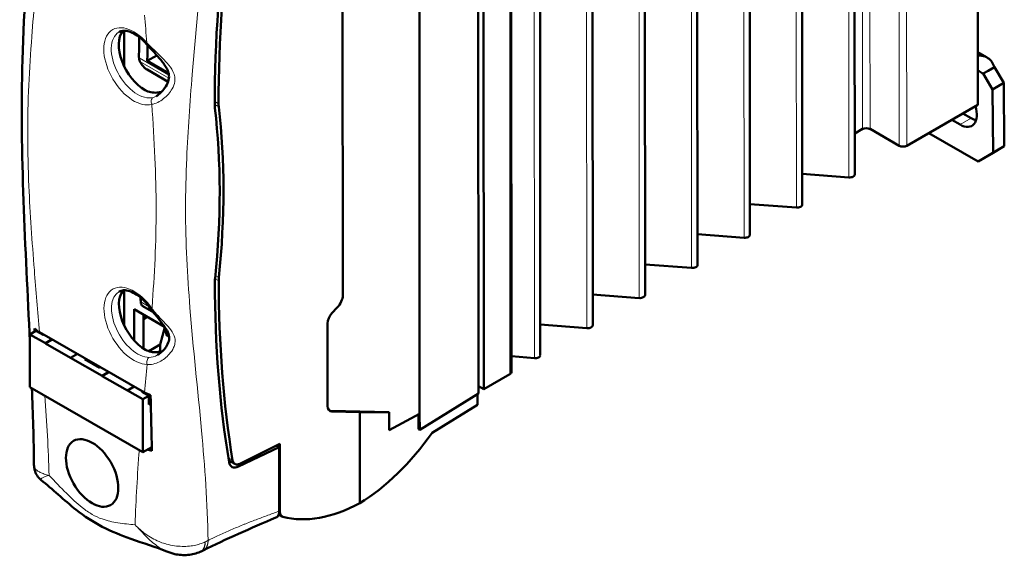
# Model space of a CAD drawing. Header units: millimetres. Extents: x 0 to 201, y -4 to 251.
# Tile 4 of 6: x 16 to 109, y 124 to 175. Entities that reach past the tile are written whole.
import ezdxf

# ---------------------------------------------------------------- set-up
doc = ezdxf.new("R2010")
doc.units = ezdxf.units.MM
doc.layers.add('Arêtes tangentes visibles(ISO)', color=7, linetype='Continuous', lineweight=18)
doc.layers.add('Arêtes visibles(ISO)', color=7, linetype='Continuous', lineweight=50)

msp = doc.modelspace()

# ---------------------------------------------------------------- linework, layer by layer
at = {"layer": 'Arêtes tangentes visibles(ISO)'}
for p, q in [((95.868, 230.196), (95.913, 164.767)), ((96.575, 230.197), (96.62, 164.767)), ((99.333, 228.611), (99.378, 163.181)), ((100.04, 228.612), (100.085, 163.182)), ((94.573, 225.619), (94.619, 160.189)), ((89.623, 222.769), (89.669, 157.339)), ((84.674, 219.918), (84.719, 154.489)), ((79.724, 217.068), (79.769, 151.638)), ((74.774, 214.218), (74.82, 148.788)), ((69.824, 211.367), (69.87, 145.937)), ((64.867, 208.523), (64.913, 143.093)), ((62.563, 207.03), (62.609, 141.6)), ((27.57, 171.482), (30.399, 169.856)), ((27.663, 171.145), (30.394, 169.574)), ((107.307, 170.004), (106.8, 170.296)), ((34.719, 167.088), (35.102, 166.868)), ((34.72, 167.372), (35.085, 167.162)), ((106.181, 165.79), (105.12, 165.179)), ((34.778, 150.914), (35.113, 150.721)), ((34.747, 150.61), (35.096, 150.409)), ((28.542, 147.952), (27.735, 148.416)), ((30.187, 145.76), (30.072, 145.826)), ((45.782, 138.056), (45.683, 138.113)), ((36.415, 133.428), (36.01, 133.661)), ((36.142, 133.325), (36.964, 132.852)), ((40.869, 128.589), (40.822, 128.616))]:
    msp.add_line(p, q, dxfattribs=at)
for centre, major_axis, ratio, start_param, end_param in [((27.073, 170.695), (-1.996, 3.466), 0.578093, 5.045844, 9.288716), ((27.426, 170.898), (1.747, -3.033), 0.578093, 3.141593, 6.147123), ((28.666, 173.123), (-0.376, -0.33), 0.267075, 5.63983, 6.283185), ((29.132, 167.307), (-0.143, 0.479), 0.808429, 0.189168, 1.759965), ((27.09, 146.158), (-1.996, 3.466), 0.578093, 4.853928, 9.096799), ((27.443, 146.362), (1.747, -3.033), 0.578093, 3.141593, 5.955207), ((29.146, 147.993), (-0.411, -0.284), 0.115106, 5.662047, 6.283185), ((28.687, 142.709), (-0.005, -0.5), 0.772476, 3.568333, 5.13913)]:
    msp.add_ellipse(centre, major_axis=major_axis, ratio=ratio, start_param=start_param, end_param=end_param, dxfattribs=at)
for points, knots in [([(34.096, 125.866), (34.037, 129.406), (33.786, 132.842), (33.122, 140.127), (32.691, 143.966), (32.138, 150.92), (31.969, 154.009), (31.965, 158.778), (32.006, 160.39), (32.19, 164.624), (32.38, 167.27), (32.908, 173.692), (33.275, 177.482), (33.813, 184.458), (34.004, 187.654), (34.051, 190.774)], [-3.968026, -3.968026, -3.968026, -3.968026, -2.658599, -2.658599, -1.166137, -1.166137, 0.00005, 0.00005, 0.583143, 0.583143, 1.516093, 1.516093, 2.833627, 2.833627, 3.968101, 3.968101, 3.968101, 3.968101]), ([(18.183, 145.556), (18.014, 147.517), (17.841, 149.481), (17.468, 154.101), (17.281, 156.752), (17.097, 160.988), (17.056, 162.601), (17.052, 167.37), (17.212, 170.457), (17.635, 176.046), (17.876, 178.562), (18.115, 181.08)], [2.00005, 2.00005, 2.00005, 2.00005, 2.684007, 2.684007, 3.616957, 3.616957, 4.20005, 4.20005, 5.366237, 5.366237, 6.3404, 6.3404, 6.3404, 6.3404]), ([(28.779, 167.104), (29.129, 167.153), (29.534, 167.354), (30.211, 167.888), (30.5, 168.206), (30.826, 168.779), (30.916, 169.013), (30.97, 169.395), (30.969, 169.543), (30.919, 169.864), (30.858, 170.039), (30.638, 170.479), (30.445, 170.736), (29.867, 171.407), (29.434, 171.818), (28.762, 172.468), (28.529, 172.694), (28.313, 172.92)], [-0.8377198, -0.8377198, -0.8377198, -0.8377198, -0.6890245, -0.6890245, -0.5549894, -0.5549894, -0.4712174, -0.4712174, -0.4188599, -0.4188599, -0.3545996, -0.3545996, -0.2517831, -0.2517831, -0.0872767, -0.0872767, 0, 0, 0, 0]), ([(28.779, 167.104), (28.9, 165.405), (29.003, 163.718), (29.146, 160.418), (29.187, 158.805), (29.19, 154.036), (29.031, 150.949), (28.798, 147.866), (28.795, 147.828), (28.792, 147.79)], [-1.180795, -1.180795, -1.180795, -1.180795, -0.583143, -0.583143, -0.00005, -0.00005, 1.166137, 1.166137, 1.180695, 1.180695, 1.180695, 1.180695]), ([(28.334, 142.505), (28.703, 142.464), (29.118, 142.563), (29.847, 142.932), (30.171, 143.182), (30.598, 143.669), (30.738, 143.875), (30.897, 144.23), (30.942, 144.37), (30.992, 144.682), (30.986, 144.853), (30.888, 145.285), (30.747, 145.536), (30.269, 146.182), (29.864, 146.581), (29.227, 147.268), (28.998, 147.524), (28.792, 147.79)], [-0.8377198, -0.8377198, -0.8377198, -0.8377198, -0.6890245, -0.6890245, -0.5549894, -0.5549894, -0.4712174, -0.4712174, -0.4188599, -0.4188599, -0.3545996, -0.3545996, -0.2517831, -0.2517831, -0.0872767, -0.0872767, 0, 0, 0, 0]), ([(19.082, 132.016), (18.915, 132.058), (18.761, 132.101), (18.621, 132.147), (18.48, 132.194), (18.353, 132.244), (18.24, 132.299), (18.126, 132.354), (18.028, 132.413), (17.945, 132.478), (17.863, 132.541), (17.797, 132.61), (17.748, 132.685), (17.702, 132.756), (17.671, 132.832), (17.658, 132.914), (17.657, 132.917), (17.657, 132.919), (17.657, 132.921), (17.653, 132.947), (17.651, 132.974), (17.65, 133.001)], [-1.4735897, -1.4735897, -1.4735897, -1.4735897, -1.4173484, -1.4173484, -1.4173484, -1.361107, -1.361107, -1.361107, -1.3046308, -1.3046308, -1.3046308, -1.2488282, -1.2488282, -1.2488282, -1.1959698, -1.1959698, -1.1959698, -1.1944564, -1.1944564, -1.1944564, -1.177757, -1.177757, -1.177757, -1.177757]), ([(18.335, 131.573), (18.323, 131.582), (18.315, 131.592), (18.309, 131.603), (18.295, 131.63), (18.3, 131.662), (18.324, 131.695), (18.349, 131.729), (18.393, 131.764), (18.457, 131.8), (18.521, 131.836), (18.605, 131.873), (18.708, 131.909), (18.812, 131.945), (18.936, 131.982), (19.082, 132.016)], [1.2271303, 1.2271303, 1.2271303, 1.2271303, 1.2488282, 1.2488282, 1.2488282, 1.3046308, 1.3046308, 1.3046308, 1.361107, 1.361107, 1.361107, 1.4173484, 1.4173484, 1.4173484, 1.4735897, 1.4735897, 1.4735897, 1.4735897]), ([(27.204, 127.346), (26.662, 127.401), (26.121, 127.445), (25.079, 127.605), (24.58, 127.715), (23.768, 128.01), (23.456, 128.152), (22.832, 128.511), (22.519, 128.728), (21.708, 129.366), (21.208, 129.831), (20.166, 130.868), (19.624, 131.447), (19.082, 132.016)], [-0.574413, -0.574413, -0.574413, -0.574413, -0.344442, -0.344442, -0.132509, -0.132509, -0.00005, -0.00005, 0.132409, 0.132409, 0.344342, 0.344342, 0.574313, 0.574313, 0.574313, 0.574313]), ([(40.822, 128.648), (40.648, 128.584), (40.473, 128.519), (40.298, 128.455), (40.112, 128.386), (39.927, 128.317), (39.741, 128.248), (39.555, 128.179), (39.369, 128.109), (39.183, 128.039), (38.998, 127.969), (38.812, 127.898), (38.626, 127.827), (38.44, 127.756), (38.254, 127.684), (38.068, 127.611), (37.883, 127.538), (37.697, 127.464), (37.507, 127.388), (37.503, 127.386), (37.317, 127.311), (37.135, 127.237), (36.952, 127.162), (36.767, 127.085), (36.58, 127.007), (36.394, 126.927), (36.208, 126.848), (36.022, 126.767), (35.836, 126.684), (35.65, 126.602), (35.463, 126.518), (35.277, 126.432), (35.091, 126.347), (34.904, 126.26), (34.718, 126.171), (34.565, 126.097), (34.412, 126.023), (34.225, 125.931), (34.192, 125.914), (34.138, 125.887), (34.117, 125.877), (34.096, 125.866)], [0.0046093, 0.0046093, 0.0046093, 0.0046093, 0.077536, 0.077536, 0.077536, 0.155045, 0.155045, 0.155045, 0.2325007, 0.2325007, 0.2325007, 0.3098796, 0.3098796, 0.3098796, 0.3871612, 0.3871612, 0.3871612, 0.4643295, 0.4643295, 0.4659029, 0.4659029, 0.5413743, 0.5413743, 0.5413743, 0.6182922, 0.6182922, 0.6182922, 0.6950879, 0.6950879, 0.6950879, 0.7717752, 0.7717752, 0.7717752, 0.8483784, 0.8483784, 0.8483784, 0.9112438, 0.9112438, 0.9249484, 0.9249484, 0.9335233, 0.9335233, 0.9335233, 0.9335233]), ([(33.819, 125.728), (33.696, 125.669), (33.566, 125.616), (33.437, 125.571), (33.271, 125.513), (33.104, 125.466), (32.937, 125.428), (32.734, 125.383), (32.533, 125.351), (32.335, 125.331), (32.105, 125.307), (31.878, 125.298), (31.656, 125.302), (31.406, 125.307), (31.161, 125.327), (30.923, 125.361), (30.665, 125.398), (30.416, 125.45), (30.178, 125.515), (30.123, 125.53), (30.069, 125.546), (30.015, 125.562), (29.823, 125.62), (29.638, 125.686), (29.462, 125.758), (29.227, 125.855), (29.007, 125.961), (28.8, 126.076), (28.587, 126.194), (28.388, 126.321), (28.202, 126.454), (28.007, 126.593), (27.829, 126.736), (27.664, 126.885), (27.499, 127.033), (27.345, 127.189), (27.204, 127.346)], [0.9552187, 0.9552187, 0.9552187, 0.9552187, 0.9831787, 0.9831787, 0.9831787, 1.0190959, 1.0190959, 1.0190959, 1.0626853, 1.0626853, 1.0626853, 1.1135091, 1.1135091, 1.1135091, 1.1706556, 1.1706556, 1.1706556, 1.2325948, 1.2325948, 1.2325948, 1.2468087, 1.2468087, 1.2468087, 1.2977422, 1.2977422, 1.2977422, 1.3654905, 1.3654905, 1.3654905, 1.4355008, 1.4355008, 1.4355008, 1.5087701, 1.5087701, 1.5087701, 1.5820395, 1.5820395, 1.5820395, 1.5820395]), ([(27.204, 127.346), (27.345, 127.189), (27.494, 127.024), (27.648, 126.858), (27.802, 126.692), (27.962, 126.522), (28.131, 126.352), (28.292, 126.19), (28.459, 126.028), (28.631, 125.872), (28.798, 125.72), (28.971, 125.573), (29.151, 125.435), (29.287, 125.331), (29.425, 125.233), (29.568, 125.142), (29.608, 125.117), (29.648, 125.092), (29.689, 125.068), (29.852, 124.972), (30.02, 124.886), (30.193, 124.814)], [-1.5820395, -1.5820395, -1.5820395, -1.5820395, -1.5087701, -1.5087701, -1.5087701, -1.4355008, -1.4355008, -1.4355008, -1.3654905, -1.3654905, -1.3654905, -1.2977422, -1.2977422, -1.2977422, -1.2468087, -1.2468087, -1.2468087, -1.2325948, -1.2325948, -1.2325948, -1.1755709, -1.1755709, -1.1755709, -1.1755709]), ([(34.096, 125.866), (34.09, 125.863), (34.085, 125.86), (34.07, 125.853), (34.061, 125.848), (34.034, 125.834), (34.016, 125.824), (33.997, 125.815), (33.968, 125.8), (33.938, 125.785), (33.907, 125.77), (33.881, 125.757), (33.854, 125.744), (33.827, 125.731), (33.824, 125.73), (33.822, 125.729), (33.819, 125.728)], [0.93352328, 0.93352328, 0.93352328, 0.93352328, 0.9348705, 0.9348705, 0.93706882, 0.93706882, 0.94146547, 0.94146547, 0.94146547, 0.94850011, 0.94850011, 0.94850011, 0.95465542, 0.95465542, 0.95465542, 0.95521872, 0.95521872, 0.95521872, 0.95521872])]:
    msp.add_open_spline(points, degree=3, knots=knots, dxfattribs=at)
for points in [[(28.086, 175.542), (28.162, 174.667), (28.238, 173.793), (28.313, 172.92)], [(29.204, 167.883), (29.105, 167.826), (29.008, 167.783), (28.919, 167.756)], [(29.323, 143.405), (29.056, 143.252), (28.777, 143.163), (28.532, 143.165)], [(28.334, 142.505), (28.251, 141.624), (28.168, 140.744), (28.084, 139.864)], [(19.082, 132.016), (19.01, 134.492), (18.861, 137.012), (18.673, 139.554)], [(27.602, 134.421), (27.418, 132.092), (27.272, 129.742), (27.204, 127.346)]]:
    msp.add_open_spline(points, degree=3, dxfattribs=at)
for points, weights in [([(33.358, 124.792), (33.648, 124.919), (33.804, 125.26), (33.819, 125.728)], [0.855292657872, 0.847292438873, 0.895528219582, 1]), ([(33.819, 125.728), (33.822, 125.271), (33.677, 124.935), (33.388, 124.805)], [1, 0.895928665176, 0.847554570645, 0.854877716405]), ([(34.096, 125.866), (34.087, 125.415), (33.932, 125.073), (33.634, 124.922)], [1, 0.898460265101, 0.849792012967, 0.853995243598])]:
    msp.add_rational_spline(points, weights, degree=3, dxfattribs=at)
at = {"layer": 'Arêtes visibles(ISO)'}
for p, q in [((95.171, 160.468), (95.126, 225.898)), ((90.221, 157.618), (90.176, 223.048)), ((85.272, 154.768), (85.226, 220.198)), ((80.322, 151.917), (80.276, 217.347)), ((75.372, 149.067), (75.327, 214.497)), ((70.422, 146.217), (70.377, 211.647)), ((65.477, 143.368), (65.432, 208.798)), ((62.71, 207.234), (62.755, 141.804)), ((59.638, 139.749), (59.592, 205.769)), ((60.088, 205.605), (60.134, 140.175)), ((54.035, 201.045), (54.079, 137.844)), ((106.79, 185.452), (106.803, 167.05)), ((46.821, 149.029), (46.798, 181.576)), ((26.159, 174.052), (26.162, 170.711)), ((28.355, 171.211), (29.255, 171.729)), ((28.355, 171.211), (30.363, 170.057)), ((107.672, 171.528), (106.799, 172.03)), ((30.313, 169.237), (28.326, 170.379)), ((107.774, 170.273), (107.307, 170.004)), ((108.368, 170.615), (107.774, 170.273)), ((109.244, 169.12), (108.368, 170.615)), ((107.307, 170.004), (108.183, 168.51)), ((109.244, 169.12), (108.183, 168.51)), ((108.183, 168.51), (108.242, 162.527)), ((109.302, 163.137), (109.244, 169.12)), ((100.085, 163.182), (106.803, 167.05)), ((105.12, 165.179), (104.337, 165.63)), ((105.397, 166.241), (106.181, 165.79)), ((95.168, 164.338), (95.913, 164.767)), ((96.62, 164.767), (99.378, 163.181)), ((106.828, 161.704), (102.17, 164.382)), ((107.889, 162.315), (109.302, 163.137)), ((109.302, 163.137), (108.242, 162.527)), ((108.242, 162.527), (106.828, 161.704)), ((107.889, 162.315), (106.828, 161.704)), ((90.219, 160.52), (94.619, 160.189)), ((85.27, 157.67), (89.669, 157.339)), ((80.32, 154.82), (84.719, 154.489)), ((75.37, 151.969), (79.769, 151.638)), ((26.176, 149.515), (26.179, 146.175)), ((70.42, 149.119), (74.82, 148.788)), ((28.753, 147.539), (27.921, 148.018)), ((45.798, 147.345), (46.29, 147.879)), ((27.122, 144.758), (27.12, 147.722)), ((27.12, 147.722), (29.985, 146.075)), ((27.984, 147.225), (27.984, 146.791)), ((27.984, 146.791), (28.355, 147.012)), ((27.984, 146.791), (27.986, 144.008)), ((30.005, 146.046), (29.565, 144.397)), ((45.389, 138.567), (45.383, 146.373)), ((65.475, 146.268), (69.87, 145.937)), ((17.265, 145.351), (17.831, 145.677)), ((17.265, 145.351), (18.729, 144.51)), ((17.268, 140.362), (17.265, 145.351)), ((18.502, 145.291), (17.831, 145.677)), ((18.078, 145.619), (18.078, 145.534)), ((18.183, 145.556), (28.084, 139.864)), ((18.502, 145.291), (18.574, 145.332)), ((30.072, 145.947), (30.072, 145.826)), ((30.369, 145.146), (30.417, 145.118)), ((18.729, 144.51), (19.354, 144.883)), ((19.387, 144.864), (18.729, 144.485)), ((18.729, 144.485), (18.729, 144.51)), ((21.105, 143.119), (18.729, 144.485)), ((29.565, 144.397), (28.492, 143.755)), ((29.566, 143.715), (29.565, 144.397)), ((21.753, 143.504), (21.105, 143.144)), ((62.754, 143.302), (64.913, 143.093)), ((21.105, 143.144), (21.105, 143.119)), ((21.105, 143.144), (24.103, 141.42)), ((22.462, 143.014), (22.533, 143.055)), ((23.876, 142.201), (22.462, 143.014)), ((22.781, 142.913), (22.781, 142.831)), ((22.781, 142.913), (22.781, 142.831)), ((23.876, 142.201), (23.948, 142.242)), ((24.103, 141.42), (24.728, 141.793)), ((24.761, 141.774), (24.103, 141.395)), ((24.103, 141.395), (24.103, 141.42)), ((26.479, 140.029), (24.103, 141.395)), ((60.134, 140.175), (62.609, 141.6)), ((59.638, 140.46), (60.134, 140.175)), ((27.946, 134.223), (17.268, 140.362)), ((27.127, 140.414), (26.479, 140.054)), ((26.479, 140.054), (26.479, 140.029)), ((26.479, 140.054), (27.942, 139.212)), ((27.836, 139.924), (27.907, 139.965)), ((28.508, 139.538), (27.836, 139.924)), ((27.942, 139.212), (28.508, 139.538)), ((28.155, 139.824), (28.155, 139.741)), ((28.155, 139.824), (28.155, 139.741)), ((28.509, 138.72), (28.508, 139.538)), ((54.08, 136.321), (59.638, 139.749)), ((59.54, 139.689), (59.54, 138.694)), ((27.942, 139.212), (27.946, 134.223)), ((28.508, 139.087), (28.68, 138.988)), ((28.683, 138.821), (28.509, 138.72)), ((55.251, 136.047), (59.54, 138.694)), ((51.2, 137.986), (45.683, 138.113)), ((48.42, 137.995), (45.782, 138.056)), ((48.42, 137.995), (51.2, 137.986)), ((48.42, 137.995), (48.426, 129.383)), ((51.201, 136.301), (51.2, 137.986)), ((54.079, 137.844), (51.201, 136.301)), ((53.981, 137.792), (53.982, 136.378)), ((54.079, 137.844), (54.08, 136.321)), ((53.982, 136.378), (54.08, 136.321)), ((40.865, 134.996), (37.087, 133.121)), ((40.865, 134.996), (40.869, 128.589)), ((27.946, 134.223), (28.773, 134.7)), ((28.723, 134.671), (28.774, 134.641)), ((40.818, 134.696), (36.964, 132.852)), ((40.56, 134.845), (40.818, 134.696)), ((40.818, 134.696), (40.822, 128.648)), ((36.617, 133.096), (36.048, 133.423)), ((36.068, 133.302), (36.16, 133.359)), ((36.142, 133.325), (36.183, 133.346)), ((41.082, 128.127), (40.766, 128.309))]:
    msp.add_line(p, q, dxfattribs=at)
msp.add_arc((32.57, 126.623), 1.994, 293.18596, 294.21393, dxfattribs=at)
for centre, major_axis, ratio, start_param, end_param in [((130.073, 218.254), (68.47, 110.908), 0.598367, 2.205263, 2.37259), ((128.613, 219.175), (66.525, 111.701), 0.588556, 2.195574, 2.362901), ((28.133, 171.305), (-1.747, 3.033), 0.578093, 0.219572, 2.366253), ((109.831, 229.973), (-55.45, -117.939), 0.515226, 5.434444, 5.451644), ((121.884, 223.044), (66.525, 111.701), 0.588556, 2.347185, 2.361205), ((37.134, 168.343), (1.734, 2.809), 0.598367, 2.37259, 2.496298), ((-23.135, 127.597), (-41.881, -67.839), 0.598367, 2.248881, 2.496298), ((37.243, 168.362), (1.535, 2.578), 0.588556, 2.362901, 2.48661), ((-22.009, 127.031), (-40.938, -68.739), 0.588556, 2.239193, 2.48661), ((105.119, 167.02), (1.123, -1.95), 0.578093, 5.500525, 7.483825), ((106.18, 167.63), (1.123, -1.95), 0.578093, 5.500525, 5.793333), ((96.267, 164.563), (0.5, 0), 0.575396, 0.784998, 2.355794), ((99.732, 163.385), (0.5, 0), 0.575396, 3.92659, 5.497387), ((94.682, 160.468), (0.489, 0), 0.575396, 4.581089, 6.283185), ((89.733, 157.618), (0.489, 0), 0.575396, 4.581089, 6.283185), ((84.783, 154.767), (0.489, 0), 0.575396, 4.581089, 6.283185), ((79.833, 151.917), (0.489, 0), 0.575396, 4.581089, 6.283185), ((37.255, 151.609), (1.535, 2.578), 0.588556, 2.239193, 2.362901), ((37.146, 151.591), (1.734, 2.809), 0.598367, 2.248881, 2.37259), ((130.084, 201.501), (68.47, 110.908), 0.598367, 2.37259, 2.539917), ((128.625, 202.422), (66.525, 111.701), 0.588556, 2.362901, 2.530228), ((28.15, 146.769), (-1.747, 3.033), 0.578093, 0.219572, 2.366253), ((109.843, 213.22), (-55.45, -117.939), 0.515226, 5.50933, 5.513404), ((45.982, 148.448), (0.683, 0.961), 0.507386, 4.467913, 5.664004), ((74.883, 149.067), (0.489, 0), 0.575396, 4.581089, 6.283185), ((28.367, 148.915), (-0.427, -0.907), 0.515226, 5.513404, 6.240714), ((121.896, 206.291), (66.525, 111.701), 0.588556, 2.42312, 2.423327), ((29.26, 148.401), (0.512, 0.859), 0.588556, 2.423327, 3.388273), ((46.103, 146.773), (-0.512, -0.859), 0.588556, 4.37003, 5.504494), ((69.934, 146.216), (0.489, 0), 0.575396, 4.581089, 6.283185), ((31.077, 146.469), (-0.691, -1.332), 0.547548, 5.471859, 6.259595), ((64.994, 143.367), (0.484, 0), 0.575396, 4.544149, 6.283185), ((62.255, 141.804), (0.5, 0), 0.575396, 5.497387, 6.283185), ((46.108, 138.967), (-0.512, -0.859), 0.588556, 5.504494, 6.604051), ((46.01, 139.024), (0.512, 0.859), 0.588556, 3.247533, 3.462459), ((48.2, 143.786), (8.628, 15.536), 0.568381, 3.933673, 4.523199), ((36.19, 134.414), (-0.657, -1.122), 0.583579, 0.656789, 0.735144), ((37.013, 133.941), (0.683, 1.107), 0.598367, 2.539917, 3.891026), ((37.124, 133.958), (0.512, 0.859), 0.588556, 2.530228, 3.881338), ((48.639, 144.039), (9.094, 15.269), 0.588556, 3.308852, 3.916244), ((41.589, 128.989), (0.512, 0.859), 0.588556, 2.362901, 3.308852)]:
    msp.add_ellipse(centre, major_axis=major_axis, ratio=ratio, start_param=start_param, end_param=end_param, dxfattribs=at)
msp.add_ellipse((23.141, 132.245), major_axis=(1.747, -3.033), ratio=0.578093, dxfattribs=at)
for points, knots in [([(17.265, 144.69), (16.852, 153.524), (16.299, 162.417), (16.719, 176.191), (17.002, 181.077), (17.237, 185.942)], [1.437074, 1.437074, 1.437074, 1.437074, 4.684637, 4.684637, 6.467161, 6.467161, 6.467161, 6.467161]), ([(25.68, 173.931), (25.783, 173.991), (25.9, 174.029), (26.174, 174.06), (26.332, 174.051), (26.684, 173.969), (26.876, 173.896), (27.277, 173.685), (27.484, 173.546), (27.895, 173.21), (28.098, 173.013), (28.29, 172.793)], [0.788136, 0.788136, 0.788136, 0.788136, 1.035605, 1.035605, 1.283073, 1.283073, 1.530541, 1.530541, 1.778009, 1.778009, 2.025478, 2.025478, 2.025478, 2.025478]), ([(28.29, 172.793), (28.496, 172.559), (28.713, 172.325), (29.172, 171.824), (29.41, 171.561), (29.742, 171.157), (29.854, 171.011), (30.049, 170.733), (30.131, 170.601), (30.315, 170.249), (30.384, 170.039), (30.415, 169.653), (30.389, 169.466), (30.252, 169.055), (30.134, 168.834), (29.883, 168.481), (29.761, 168.339), (29.49, 168.076), (29.34, 167.961), (29.206, 167.884)], [0, 0, 0, 0, 0.0941213, 0.0941213, 0.2033979, 0.2033979, 0.2662316, 0.2662316, 0.3257699, 0.3257699, 0.4287751, 0.4287751, 0.5200101, 0.5200101, 0.6200292, 0.6200292, 0.6960587, 0.6960587, 0.7832679, 0.7832679, 0.7832679, 0.7832679]), ([(27.57, 171.482), (27.568, 171.514), (27.566, 171.545), (27.567, 171.591), (27.568, 171.608), (27.569, 171.625)], [0.14018001, 0.14018001, 0.14018001, 0.14018001, 0.15102022, 0.15102022, 0.15729205, 0.15729205, 0.15729205, 0.15729205]), ([(27.663, 171.145), (27.65, 171.174), (27.637, 171.204), (27.596, 171.318), (27.577, 171.403), (27.57, 171.482)], [0.10417906, 0.10417906, 0.10417906, 0.10417906, 0.11394817, 0.11394817, 0.14105227, 0.14105227, 0.14105227, 0.14105227]), ([(28.326, 170.379), (28.237, 170.43), (28.141, 170.504), (27.959, 170.683), (27.874, 170.787), (27.752, 170.971), (27.703, 171.058), (27.663, 171.145)], [0, 0, 0, 0, 0.0375741, 0.0375741, 0.0751482, 0.0751482, 0.1037847, 0.1037847, 0.1037847, 0.1037847]), ([(106.8, 171.711), (106.932, 171.721), (107.063, 171.717), (107.398, 171.664), (107.59, 171.589), (107.901, 171.377), (108.024, 171.254), (108.23, 170.962), (108.31, 170.796), (108.368, 170.615)], [0.0279816, 0.0279816, 0.0279816, 0.0279816, 0.0711812, 0.0711812, 0.1423266, 0.1423266, 0.2017934, 0.2017934, 0.2612613, 0.2612613, 0.2612613, 0.2612613]), ([(107.307, 170.004), (107.179, 170.08), (107.055, 170.153), (106.883, 170.251), (106.842, 170.275), (106.8, 170.299)], [0, 0, 0, 0, 0.05442636, 0.05442636, 0.07202832, 0.07202832, 0.07202832, 0.07202832]), ([(28.153, 168.432), (28.479, 168.248), (28.873, 168.172), (29.42, 168.223), (29.564, 168.251), (29.707, 168.29)], [0.585571, 0.585571, 0.585571, 0.585571, 0.7234913, 0.7234913, 0.7722804, 0.7722804, 0.7722804, 0.7722804]), ([(25.697, 149.395), (25.816, 149.464), (25.953, 149.505), (26.285, 149.522), (26.479, 149.496), (26.907, 149.356), (27.14, 149.242), (27.613, 148.929), (27.854, 148.73), (28.314, 148.264), (28.535, 147.998), (28.734, 147.709)], [0.788136, 0.788136, 0.788136, 0.788136, 1.073988, 1.073988, 1.35984, 1.35984, 1.645691, 1.645691, 1.931543, 1.931543, 2.217394, 2.217394, 2.217394, 2.217394]), ([(28.734, 147.709), (28.897, 147.473), (29.072, 147.247), (29.451, 146.769), (29.655, 146.52), (29.936, 146.146), (30.031, 146.013), (30.261, 145.649), (30.36, 145.436), (30.435, 145.063), (30.428, 144.892), (30.328, 144.524), (30.237, 144.335), (29.94, 143.892), (29.7, 143.654), (29.409, 143.457), (29.366, 143.43), (29.323, 143.405)], [0, 0, 0, 0, 0.0810846, 0.0810846, 0.1825701, 0.1825701, 0.2428329, 0.2428329, 0.3527116, 0.3527116, 0.4489087, 0.4489087, 0.5408778, 0.5408778, 0.6811187, 0.6811187, 0.7054544, 0.7054544, 0.7054544, 0.7054544]), ([(28.17, 143.896), (28.496, 143.712), (28.89, 143.636), (29.462, 143.689), (29.633, 143.725), (29.8, 143.776)], [0.585571, 0.585571, 0.585571, 0.585571, 0.7234913, 0.7234913, 0.7810392, 0.7810392, 0.7810392, 0.7810392]), ([(28.781, 134.337), (28.641, 134.377), (28.504, 134.421), (28.372, 134.469), (28.372, 134.469), (28.372, 134.469)], [-0.14189079, -0.14189079, -0.14189079, -0.14189079, -0.09492849, -0.09492849, -0.09491567, -0.09491567, -0.09491567, -0.09491567]), ([(18.335, 131.573), (18.182, 131.695), (18.048, 131.845), (17.837, 132.176), (17.757, 132.362), (17.671, 132.7), (17.652, 132.852), (17.65, 133.001)], [0, 0, 0, 0, 0.0602807, 0.0602807, 0.1219509, 0.1219509, 0.1698806, 0.1698806, 0.1698806, 0.1698806]), ([(30.193, 124.814), (29.175, 125.233), (27.989, 125.603), (24.96, 126.656), (23.155, 127.534), (20.475, 129.687), (19.382, 130.736), (18.335, 131.573)], [0, 0, 0, 0, 0.43206, 0.43206, 1.111996, 1.111996, 1.633235, 1.633235, 1.633235, 1.633235]), ([(40.506, 128.023), (40.524, 128.03), (40.541, 128.039), (40.64, 128.098), (40.705, 128.174), (40.798, 128.378), (40.822, 128.505), (40.822, 128.648)], [0.0937486, 0.0937486, 0.0937486, 0.0937486, 0.1036007, 0.1036007, 0.1534619, 0.1534619, 0.2058859, 0.2058859, 0.2058859, 0.2058859]), ([(33.358, 124.792), (32.987, 124.629), (32.587, 124.53), (31.77, 124.458), (31.346, 124.49), (30.685, 124.635), (30.434, 124.715), (30.193, 124.814)], [0, 0, 0, 0, 0.1260021, 0.1260021, 0.2572424, 0.2572424, 0.340328, 0.340328, 0.340328, 0.340328])]:
    msp.add_open_spline(points, degree=3, knots=knots, dxfattribs=at)
for points in [[(17.714, 145.61), (17.712, 145.704), (17.711, 145.798), (17.709, 145.892)], [(17.709, 145.892), (17.846, 145.771), (18.005, 145.659), (18.183, 145.556)], [(17.65, 133.001), (17.622, 135.413), (17.551, 137.83), (17.457, 140.254)], [(28.084, 139.864), (28.263, 139.761), (28.459, 139.67), (28.669, 139.591)], [(28.669, 139.591), (28.701, 137.826), (28.742, 136.061), (28.781, 134.337)], [(40.506, 128.023), (38.177, 127.026), (35.727, 125.98), (33.634, 124.922)], [(33.634, 124.922), (33.553, 124.882), (33.471, 124.842), (33.388, 124.805)]]:
    msp.add_open_spline(points, degree=3, dxfattribs=at)

doc.saveas('drawing.dxf')
